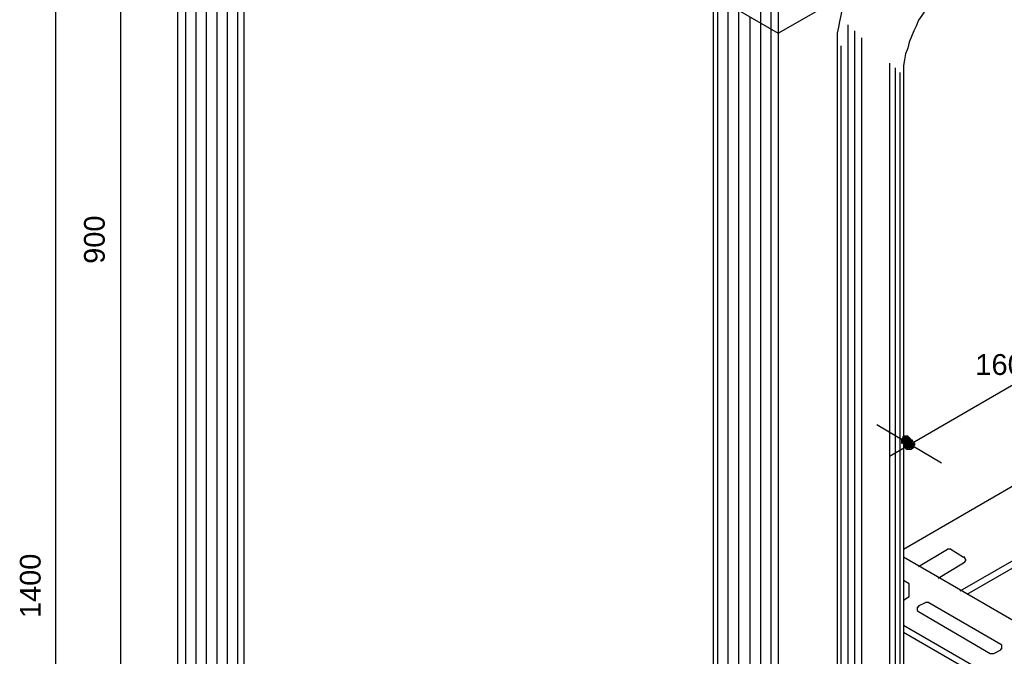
# Model space of a CAD drawing. Header units: millimetres. Extents: x 4476070 to 4476182, y -30324732 to -30324697.
# Tile 18 of 70: x 4476091.71 to 4476093.32, y -30324719.65 to -30324718.6. Entities that reach past the tile are written whole.
import ezdxf

# ---------------------------------------------------------------- set-up
doc = ezdxf.new("R2010")
doc.units = ezdxf.units.MM
doc.styles.get("Standard").update_dxf_attribs({"font": 'arial.ttf'})

msp = doc.modelspace()

# ---------------------------------------------------------------- hatches: boundary and pattern name
at = {"linetype": 'Continuous'}
for points in [[(4476093.15212, -30324719.28785), (4476093.15023, -30324719.28974), (4476093.15781, -30324719.29164)], [(4476093.15212, -30324719.28785), (4476093.15023, -30324719.28974), (4476093.15781, -30324719.29164)], [(4476093.15023, -30324719.28974), (4476093.15023, -30324719.29164), (4476093.15781, -30324719.29164)], [(4476093.15023, -30324719.28974), (4476093.15023, -30324719.29164), (4476093.15781, -30324719.29164)], [(4476093.15023, -30324719.29164), (4476093.15023, -30324719.29353), (4476093.15781, -30324719.29164)], [(4476093.15023, -30324719.29353), (4476093.15023, -30324719.29543), (4476093.15781, -30324719.29164)], [(4476093.15023, -30324719.29543), (4476093.15023, -30324719.29733), (4476093.15781, -30324719.29164)], [(4476093.15023, -30324719.29733), (4476093.15212, -30324719.29733), (4476093.15781, -30324719.29164)], [(4476093.15023, -30324719.29733), (4476093.15212, -30324719.29733), (4476093.15781, -30324719.29164)], [(4476093.15023, -30324719.29164), (4476093.15023, -30324719.29353), (4476093.15781, -30324719.29164)], [(4476093.15023, -30324719.29353), (4476093.15023, -30324719.29543), (4476093.15781, -30324719.29164)], [(4476093.15023, -30324719.29543), (4476093.15023, -30324719.29733), (4476093.15781, -30324719.29164)], [(4476093.15402, -30324719.28405), (4476093.15212, -30324719.28595), (4476093.15781, -30324719.29164)], [(4476093.15402, -30324719.28405), (4476093.15212, -30324719.28595), (4476093.15781, -30324719.29164)], [(4476093.15212, -30324719.28595), (4476093.15212, -30324719.28785), (4476093.15781, -30324719.29164)], [(4476093.15212, -30324719.28595), (4476093.15212, -30324719.28785), (4476093.15781, -30324719.29164)], [(4476093.15212, -30324719.29733), (4476093.15402, -30324719.29922), (4476093.15781, -30324719.29164)], [(4476093.15212, -30324719.29733), (4476093.15402, -30324719.29922), (4476093.15781, -30324719.29164)], [(4476093.15592, -30324719.28405), (4476093.15402, -30324719.28405), (4476093.15781, -30324719.29164)], [(4476093.15592, -30324719.28405), (4476093.15402, -30324719.28405), (4476093.15781, -30324719.29164)], [(4476093.15402, -30324719.29922), (4476093.15592, -30324719.29922), (4476093.15781, -30324719.29164)], [(4476093.15402, -30324719.29922), (4476093.15592, -30324719.29922), (4476093.15781, -30324719.29164)], [(4476093.15781, -30324719.28405), (4476093.15592, -30324719.28405), (4476093.15781, -30324719.29164)], [(4476093.15781, -30324719.28405), (4476093.15592, -30324719.28405), (4476093.15781, -30324719.29164)], [(4476093.15592, -30324719.29922), (4476093.15781, -30324719.30112), (4476093.15781, -30324719.29164)], [(4476093.15592, -30324719.29922), (4476093.15781, -30324719.30112), (4476093.15781, -30324719.29164)], [(4476093.1635, -30324719.28595), (4476093.16161, -30324719.28405), (4476093.15781, -30324719.29164)], [(4476093.16161, -30324719.28405), (4476093.15971, -30324719.28405), (4476093.15781, -30324719.29164)], [(4476093.15971, -30324719.28405), (4476093.15781, -30324719.28405), (4476093.15781, -30324719.29164)], [(4476093.1635, -30324719.28595), (4476093.16161, -30324719.28405), (4476093.15781, -30324719.29164)], [(4476093.16161, -30324719.28405), (4476093.15971, -30324719.28405), (4476093.15781, -30324719.29164)], [(4476093.15971, -30324719.28405), (4476093.15781, -30324719.28405), (4476093.15781, -30324719.29164)], [(4476093.1654, -30324719.28785), (4476093.1635, -30324719.28595), (4476093.15781, -30324719.29164)], [(4476093.1654, -30324719.28785), (4476093.1635, -30324719.28595), (4476093.15781, -30324719.29164)], [(4476093.16729, -30324719.28974), (4476093.1654, -30324719.28785), (4476093.15781, -30324719.29164)], [(4476093.16729, -30324719.28974), (4476093.1654, -30324719.28785), (4476093.15781, -30324719.29164)], [(4476093.16729, -30324719.29164), (4476093.16729, -30324719.28974), (4476093.15781, -30324719.29164)], [(4476093.16729, -30324719.29164), (4476093.16729, -30324719.28974), (4476093.15781, -30324719.29164)], [(4476093.15781, -30324719.30112), (4476093.16161, -30324719.30112), (4476093.15781, -30324719.29164)], [(4476093.16161, -30324719.30112), (4476093.1635, -30324719.29922), (4476093.15781, -30324719.29164)], [(4476093.1635, -30324719.29922), (4476093.1635, -30324719.29733), (4476093.15781, -30324719.29164)], [(4476093.1635, -30324719.29733), (4476093.1654, -30324719.29733), (4476093.15781, -30324719.29164)], [(4476093.1654, -30324719.29733), (4476093.1654, -30324719.29543), (4476093.15781, -30324719.29164)], [(4476093.1654, -30324719.29543), (4476093.16729, -30324719.29353), (4476093.15781, -30324719.29164)], [(4476093.16729, -30324719.29353), (4476093.16729, -30324719.29164), (4476093.15781, -30324719.29164)], [(4476093.15781, -30324719.30112), (4476093.16161, -30324719.30112), (4476093.15781, -30324719.29164)], [(4476093.16161, -30324719.30112), (4476093.1635, -30324719.29922), (4476093.15781, -30324719.29164)], [(4476093.1635, -30324719.29922), (4476093.1635, -30324719.29733), (4476093.15781, -30324719.29164)], [(4476093.1635, -30324719.29733), (4476093.1654, -30324719.29733), (4476093.15781, -30324719.29164)], [(4476093.1654, -30324719.29733), (4476093.1654, -30324719.29543), (4476093.15781, -30324719.29164)], [(4476093.1654, -30324719.29543), (4476093.16729, -30324719.29353), (4476093.15781, -30324719.29164)], [(4476093.16729, -30324719.29353), (4476093.16729, -30324719.29164), (4476093.15781, -30324719.29164)]]:
    msp.add_hatch(color=256, dxfattribs=at).paths.add_polyline_path(points)

# ---------------------------------------------------------------- linework, layer by layer
for points in [[(4476091.76785, -30324721.2922), (4476091.76785, -30324717.78411)], [(4476091.87404, -30324720.13737), (4476091.87404, -30324717.84479)], [(4476091.96696, -30324717.93581), (4476091.96696, -30324721.38701)], [(4476091.96696, -30324718.05906), (4476092.94922, -30324718.62605)], [(4476091.98023, -30324721.3946), (4476091.98023, -30324718.06665)], [(4476091.9973, -30324721.40408), (4476091.9973, -30324718.07613)], [(4476092.01436, -30324721.41546), (4476092.01436, -30324718.08561)], [(4476092.03143, -30324721.42494), (4476092.03143, -30324718.09699)], [(4476092.0485, -30324721.43442), (4476092.0485, -30324718.10647)], [(4476092.06556, -30324721.4439), (4476092.06556, -30324718.11595)], [(4476092.07504, -30324718.12164), (4476092.07504, -30324721.44959)], [(4476093.15212, -30324718.46107), (4476093.14454, -30324718.46676), (4476093.13695, -30324718.47245), (4476093.12937, -30324718.47814), (4476093.12178, -30324718.48383), (4476093.1142, -30324718.48952), (4476093.10661, -30324718.4971), (4476093.10093, -30324718.50469), (4476093.09334, -30324718.51038), (4476093.08765, -30324718.51986), (4476093.08196, -30324718.52744), (4476093.07627, -30324718.53503), (4476093.07248, -30324718.54261), (4476093.06869, -30324718.55209), (4476093.0649, -30324718.56158), (4476093.05921, -30324718.57106), (4476093.05731, -30324718.57864), (4476093.05352, -30324718.58812), (4476093.05162, -30324718.5976), (4476093.04973, -30324718.60709), (4476093.04783, -30324718.61657), (4476093.04593, -30324718.62605), (4476093.04593, -30324718.63743), (4476093.04593, -30324718.64691)], [(4476092.92078, -30324718.60898), (4476092.92078, -30324718.48572)], [(4476092.93785, -30324718.61846), (4476092.93785, -30324718.49521)], [(4476092.94922, -30324718.50279), (4476092.94922, -30324721.954)], [(4476093.26021, -30324718.52365), (4476093.25073, -30324718.52744), (4476093.24315, -30324718.53313), (4476093.23556, -30324718.53882), (4476093.22797, -30324718.54451), (4476093.22039, -30324718.55209), (4476093.2147, -30324718.55778), (4476093.20712, -30324718.56537), (4476093.20143, -30324718.57295), (4476093.19574, -30324718.58054), (4476093.19005, -30324718.58812), (4476093.18436, -30324718.5976), (4476093.17867, -30324718.60519), (4476093.17488, -30324718.61467), (4476093.17109, -30324718.62226), (4476093.16729, -30324718.63174), (4476093.1635, -30324718.64122), (4476093.16161, -30324718.6507), (4476093.15781, -30324718.66018), (4476093.15592, -30324718.66966), (4476093.15402, -30324718.67914), (4476093.15402, -30324718.68863), (4476093.15402, -30324718.69811), (4476093.15402, -30324718.70759)], [(4476092.84303, -30324718.56537), (4476092.84303, -30324721.89332)], [(4476092.85062, -30324721.89901), (4476092.85062, -30324718.56916)], [(4476092.94922, -30324718.62605), (4476093.0649, -30324718.55968)], [(4476092.86768, -30324721.90849), (4476092.86768, -30324718.57864)], [(4476092.88475, -30324721.91797), (4476092.88475, -30324718.59002)], [(4476092.90371, -30324721.92745), (4476092.90371, -30324718.5995)], [(4476092.92078, -30324721.93693), (4476092.92078, -30324718.60898)], [(4476092.93785, -30324721.94831), (4476092.93785, -30324718.61846)], [(4476093.063, -30324718.61277), (4476093.063, -30324720.49008)], [(4476093.07438, -30324718.62226), (4476093.07438, -30324720.49956)], [(4476093.08575, -30324718.63363), (4476093.08575, -30324720.50335)], [(4476093.04593, -30324718.64691), (4476093.04593, -30324720.46353)], [(4476093.05162, -30324718.64691), (4476093.05162, -30324720.47491)], [(4476093.13127, -30324718.67535), (4476093.13127, -30324720.49577)], [(4476093.14075, -30324718.68294), (4476093.14075, -30324720.48629)], [(4476093.14833, -30324718.69052), (4476093.14833, -30324720.47491)], [(4476093.15402, -30324718.70759), (4476093.15402, -30324720.45974)], [(4476093.15402, -30324719.46989), (4476093.92011, -30324719.02616)], [(4476093.13127, -30324719.31819), (4476093.53707, -30324719.08305)], [(4476093.2166, -30324719.32956), (4476093.11041, -30324719.26699)], [(4476093.24694, -30324719.53815), (4476093.69635, -30324719.28026)], [(4476093.15781, -30324719.29164), (4476093.15592, -30324719.29353), (4476093.1635, -30324719.29922), (4476093.15781, -30324719.29164)], [(4476093.15781, -30324719.29164), (4476093.15592, -30324719.29353), (4476093.1635, -30324719.29922), (4476093.15781, -30324719.29164)], [(4476093.15592, -30324719.29353), (4476093.15592, -30324719.29543), (4476093.1635, -30324719.29922), (4476093.15592, -30324719.29353)], [(4476093.15592, -30324719.29353), (4476093.15592, -30324719.29543), (4476093.1635, -30324719.29922), (4476093.15592, -30324719.29353)], [(4476093.15592, -30324719.29543), (4476093.15592, -30324719.29733), (4476093.1635, -30324719.29922), (4476093.15592, -30324719.29543)], [(4476093.15592, -30324719.29543), (4476093.15592, -30324719.29733), (4476093.1635, -30324719.29922), (4476093.15592, -30324719.29543)], [(4476093.15592, -30324719.29733), (4476093.15592, -30324719.29922), (4476093.1635, -30324719.29922), (4476093.15592, -30324719.29733)], [(4476093.15592, -30324719.29733), (4476093.15592, -30324719.29922), (4476093.1635, -30324719.29922), (4476093.15592, -30324719.29733)], [(4476093.15971, -30324719.29164), (4476093.15781, -30324719.29164), (4476093.1635, -30324719.29922), (4476093.15971, -30324719.29164)], [(4476093.15971, -30324719.29164), (4476093.15781, -30324719.29164), (4476093.1635, -30324719.29922), (4476093.15971, -30324719.29164)], [(4476093.16161, -30324719.28974), (4476093.15971, -30324719.29164), (4476093.1635, -30324719.29922), (4476093.16161, -30324719.28974)], [(4476093.16161, -30324719.28974), (4476093.15971, -30324719.29164), (4476093.1635, -30324719.29922), (4476093.16161, -30324719.28974)], [(4476093.1635, -30324719.28974), (4476093.16161, -30324719.28974), (4476093.1635, -30324719.29922), (4476093.1635, -30324719.28974)], [(4476093.1635, -30324719.28974), (4476093.16161, -30324719.28974), (4476093.1635, -30324719.29922), (4476093.1635, -30324719.28974)], [(4476093.16729, -30324719.29164), (4476093.1654, -30324719.28974), (4476093.1635, -30324719.29922), (4476093.16729, -30324719.29164)], [(4476093.1654, -30324719.28974), (4476093.1635, -30324719.28974), (4476093.1635, -30324719.29922), (4476093.1654, -30324719.28974)], [(4476093.16729, -30324719.29164), (4476093.1654, -30324719.28974), (4476093.1635, -30324719.29922), (4476093.16729, -30324719.29164)], [(4476093.1654, -30324719.28974), (4476093.1635, -30324719.28974), (4476093.1635, -30324719.29922), (4476093.1654, -30324719.28974)], [(4476093.16919, -30324719.29353), (4476093.16919, -30324719.29164), (4476093.1635, -30324719.29922), (4476093.16919, -30324719.29353)], [(4476093.16919, -30324719.29164), (4476093.16729, -30324719.29164), (4476093.1635, -30324719.29922), (4476093.16919, -30324719.29164)], [(4476093.16919, -30324719.29353), (4476093.16919, -30324719.29164), (4476093.1635, -30324719.29922), (4476093.16919, -30324719.29353)], [(4476093.16919, -30324719.29164), (4476093.16729, -30324719.29164), (4476093.1635, -30324719.29922), (4476093.16919, -30324719.29164)], [(4476093.17109, -30324719.29543), (4476093.16919, -30324719.29353), (4476093.1635, -30324719.29922), (4476093.17109, -30324719.29543)], [(4476093.17109, -30324719.29543), (4476093.16919, -30324719.29353), (4476093.1635, -30324719.29922), (4476093.17109, -30324719.29543)], [(4476093.17298, -30324719.29733), (4476093.17109, -30324719.29543), (4476093.1635, -30324719.29922), (4476093.17298, -30324719.29733)], [(4476093.17298, -30324719.29733), (4476093.17109, -30324719.29543), (4476093.1635, -30324719.29922), (4476093.17298, -30324719.29733)], [(4476093.17298, -30324719.29922), (4476093.17298, -30324719.29733), (4476093.1635, -30324719.29922), (4476093.17298, -30324719.29922)], [(4476093.17298, -30324719.29733), (4476093.17298, -30324719.29733), (4476093.1635, -30324719.29922), (4476093.17298, -30324719.29733)], [(4476093.17298, -30324719.29922), (4476093.17298, -30324719.29733), (4476093.1635, -30324719.29922), (4476093.17298, -30324719.29922)], [(4476093.17298, -30324719.29733), (4476093.17298, -30324719.29733), (4476093.1635, -30324719.29922), (4476093.17298, -30324719.29733)], [(4476093.25832, -30324719.54384), (4476093.70583, -30324719.28595)], [(4476093.15592, -30324719.29922), (4476093.15592, -30324719.30112), (4476093.1635, -30324719.29922), (4476093.15592, -30324719.29922)], [(4476093.15592, -30324719.30112), (4476093.15592, -30324719.30302), (4476093.1635, -30324719.29922), (4476093.15592, -30324719.30112)], [(4476093.15592, -30324719.30302), (4476093.15781, -30324719.30491), (4476093.1635, -30324719.29922), (4476093.15592, -30324719.30302)], [(4476093.15592, -30324719.30302), (4476093.15781, -30324719.30491), (4476093.1635, -30324719.29922), (4476093.15592, -30324719.30302)], [(4476093.15592, -30324719.29922), (4476093.15592, -30324719.30112), (4476093.1635, -30324719.29922), (4476093.15592, -30324719.29922)], [(4476093.15592, -30324719.30112), (4476093.15592, -30324719.30302), (4476093.1635, -30324719.29922), (4476093.15592, -30324719.30112)], [(4476093.15781, -30324719.30491), (4476093.15781, -30324719.30491), (4476093.1635, -30324719.29922), (4476093.15781, -30324719.30491)], [(4476093.15781, -30324719.30491), (4476093.15971, -30324719.30681), (4476093.1635, -30324719.29922), (4476093.15781, -30324719.30491)], [(4476093.15781, -30324719.30491), (4476093.15781, -30324719.30491), (4476093.1635, -30324719.29922), (4476093.15781, -30324719.30491)], [(4476093.15781, -30324719.30491), (4476093.15971, -30324719.30681), (4476093.1635, -30324719.29922), (4476093.15781, -30324719.30491)], [(4476093.15971, -30324719.30681), (4476093.1635, -30324719.30681), (4476093.1635, -30324719.29922), (4476093.15971, -30324719.30681)], [(4476093.15971, -30324719.30681), (4476093.1635, -30324719.30681), (4476093.1635, -30324719.29922), (4476093.15971, -30324719.30681)], [(4476093.1635, -30324719.30681), (4476093.1635, -30324719.30681), (4476093.1635, -30324719.29922), (4476093.1635, -30324719.30681)], [(4476093.1635, -30324719.30681), (4476093.16729, -30324719.30681), (4476093.1635, -30324719.29922), (4476093.1635, -30324719.30681)], [(4476093.16729, -30324719.30681), (4476093.16729, -30324719.30681), (4476093.1635, -30324719.29922), (4476093.16729, -30324719.30681)], [(4476093.16729, -30324719.30681), (4476093.16919, -30324719.30491), (4476093.1635, -30324719.29922), (4476093.16729, -30324719.30681)], [(4476093.16919, -30324719.30491), (4476093.17109, -30324719.30302), (4476093.1635, -30324719.29922), (4476093.16919, -30324719.30491)], [(4476093.17109, -30324719.30302), (4476093.17109, -30324719.30112), (4476093.1635, -30324719.29922), (4476093.17109, -30324719.30302)], [(4476093.17109, -30324719.30112), (4476093.17298, -30324719.29922), (4476093.1635, -30324719.29922), (4476093.17109, -30324719.30112)], [(4476093.1635, -30324719.30681), (4476093.1635, -30324719.30681), (4476093.1635, -30324719.29922), (4476093.1635, -30324719.30681)], [(4476093.1635, -30324719.30681), (4476093.16729, -30324719.30681), (4476093.1635, -30324719.29922), (4476093.1635, -30324719.30681)], [(4476093.16729, -30324719.30681), (4476093.16729, -30324719.30681), (4476093.1635, -30324719.29922), (4476093.16729, -30324719.30681)], [(4476093.16729, -30324719.30681), (4476093.16919, -30324719.30491), (4476093.1635, -30324719.29922), (4476093.16729, -30324719.30681)], [(4476093.16919, -30324719.30491), (4476093.17109, -30324719.30302), (4476093.1635, -30324719.29922), (4476093.16919, -30324719.30491)], [(4476093.17109, -30324719.30302), (4476093.17109, -30324719.30112), (4476093.1635, -30324719.29922), (4476093.17109, -30324719.30302)], [(4476093.17109, -30324719.30112), (4476093.17298, -30324719.29922), (4476093.1635, -30324719.29922), (4476093.17109, -30324719.30112)], [(4476093.17867, -30324719.49833), (4476093.22608, -30324719.46989)], [(4476093.23177, -30324719.46989), (4476093.22987, -30324719.46989), (4476093.22987, -30324719.46989), (4476093.22797, -30324719.46989), (4476093.22608, -30324719.46989)], [(4476093.23177, -30324719.46989), (4476093.25263, -30324719.48316)], [(4476094.11164, -30324720.03687), (4476093.15402, -30324719.48316)], [(4476093.25263, -30324719.49264), (4476093.25452, -30324719.49075), (4476093.25452, -30324719.49075), (4476093.25642, -30324719.48885), (4476093.25642, -30324719.48695), (4476093.25642, -30324719.48695), (4476093.25452, -30324719.48506), (4476093.25452, -30324719.48316), (4476093.25263, -30324719.48316)], [(4476093.21091, -30324719.51729), (4476093.25263, -30324719.49264)], [(4476093.15402, -30324719.55332), (4476093.1635, -30324719.54763), (4476093.1635, -30324719.52678), (4476093.15402, -30324719.52109)], [(4476093.17867, -30324719.5628), (4476093.17867, -30324719.5647), (4476093.17678, -30324719.5647), (4476093.17678, -30324719.5666), (4476093.17678, -30324719.56849), (4476093.17678, -30324719.57039), (4476093.17678, -30324719.57039), (4476093.17867, -30324719.57229), (4476093.17867, -30324719.57229)], [(4476093.17867, -30324719.5628), (4476093.19005, -30324719.55712)], [(4476093.19574, -30324719.55712), (4476093.19384, -30324719.55712), (4476093.19195, -30324719.55712), (4476093.19195, -30324719.55712), (4476093.19005, -30324719.55712)], [(4476093.19574, -30324719.55712), (4476093.31331, -30324719.62538)], [(4476093.17867, -30324719.57229), (4476093.29624, -30324719.64055)], [(4476094.01682, -30324720.09376), (4476093.15402, -30324719.59504)], [(4476094.01682, -30324720.10514), (4476093.15402, -30324719.60642)], [(4476093.30193, -30324719.64055), (4476093.31331, -30324719.63486)], [(4476093.31331, -30324719.63486), (4476093.31331, -30324719.63297), (4476093.3152, -30324719.63297), (4476093.3152, -30324719.63107), (4476093.3152, -30324719.62917), (4476093.3152, -30324719.62728), (4476093.3152, -30324719.62728), (4476093.31331, -30324719.62538)], [(4476093.29624, -30324719.64055), (4476093.29814, -30324719.64055), (4476093.30003, -30324719.64055), (4476093.30003, -30324719.64055), (4476093.30193, -30324719.64055)]]:
    msp.add_lwpolyline(points, dxfattribs=at)

# ---------------------------------------------------------------- texts
at = {"linetype": 'Continuous', "char_height": 0.0338548, "width": 0.1175686, "attachment_point": 4, "rotation": 90}
for s, insert in [('{\\fHelvetica|b0|i0|c1|p15;900}', (4476091.83105, -30324719.00341)), ('{\\fHelvetica|b0|i0|c0|p15;1400}', (4476091.72621, -30324719.58267))]:
    msp.add_mtext(s, dxfattribs=dict(at, insert=insert))
at = {"linetype": 'Continuous', "insert": (4476093.27159, -30324719.16838), "char_height": 0.0341328, "width": 0.1194648, "attachment_point": 4}
msp.add_mtext('{\\fHelvetica|b0|i0|c1|p15;160}', dxfattribs=at)

doc.saveas('drawing.dxf')
